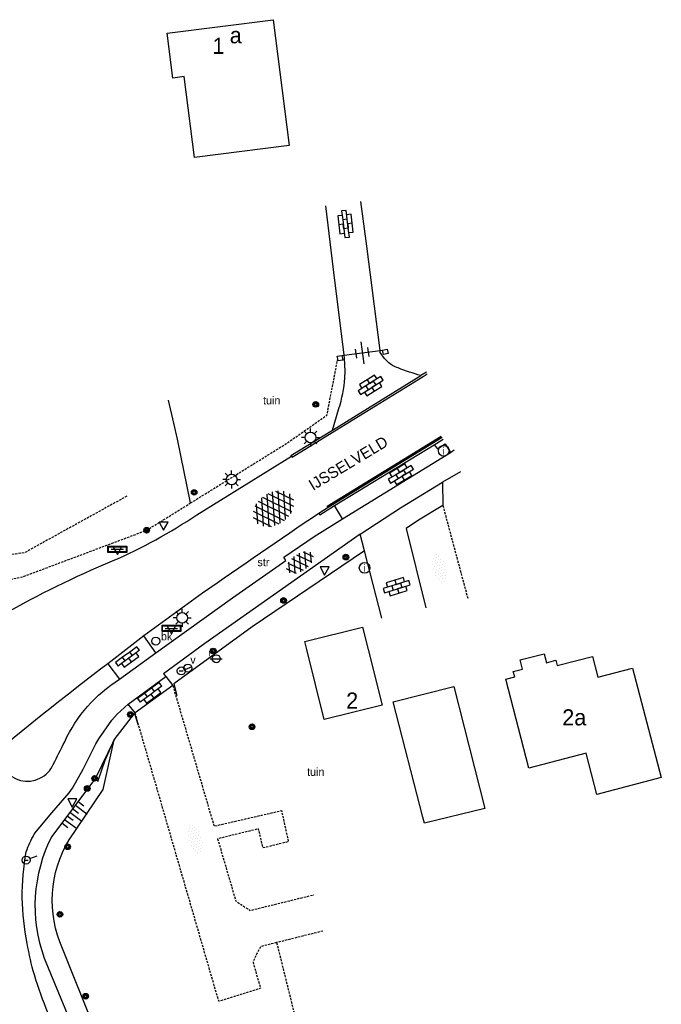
# Model space of a CAD drawing. Header units: metres. Extents: x 121538 to 126242, y 445257 to 454505.
# Tile 31 of 83: x 123669 to 123741, y 450960 to 451070. Entities that reach past the tile are written whole.
import ezdxf
from ezdxf.enums import TextEntityAlignment as Align

# ---------------------------------------------------------------- set-up
doc = ezdxf.new("R2010")
doc.units = ezdxf.units.M
doc.linetypes.add('STIPPELFIJN', pattern=[0.375, 0.25, -0.125])
for name, color, linetype in [('B01_F', 8, 'Continuous'), ('B01_T', 8, 'Continuous'), ('SYMBD01', 8, 'Continuous'), ('SYMBD02', 8, 'Continuous'), ('SYMBD04', 8, 'Continuous'), ('TEK-D05', 8, 'Continuous'), ('TEK-D06', 8, 'Continuous'), ('TER-D03S', 8, 'Continuous'), ('TER-T01', 8, 'Continuous'), ('TER-T02', 8, 'RASTER'), ('TER-T03', 8, 'Continuous'), ('TOPOT05', 8, 'STIPPELFIJN'), ('TOPOT20', 8, 'Continuous'), ('TOPOT21', 8, 'Continuous'), ('TOPOT22', 8, 'Continuous'), ('TOPOT24', 8, 'Continuous'), ('TOPOT26', 8, 'Continuous'), ('TOPOT28', 8, 'Continuous'), ('TOPOT30', 8, 'Continuous'), ('TOPOT31', 8, 'Continuous'), ('TOPOT50', 8, 'Continuous'), ('WEG-T01', 8, 'Continuous'), ('WEG-T06', 8, 'STIPPELFIJN'), ('WEG-T20', 8, 'Continuous'), ('WEG-T21', 8, 'Continuous'), ('Z02', 8, 'Continuous')]:
    doc.layers.add(name, color=color, linetype=linetype)
doc.styles.add('ISO', font='provutr.shx')
doc.linetypes.add('RASTER', pattern='A,0.25,-0.25,[150,BLOK.SHX,S=0.25,R=0,X=0,Y=0],-0.25,0.25', length=1)

# ---------------------------------------------------------------- blocks, each defined once
blk = doc.blocks.new('asfalt-l')
for p, q in [((-0.93, 0.18), (0.7, 1.13)), ((-0.76, 1.01), (0.3, 1.62)), ((-0.7, 1.13), (0.93, 0.18)), ((-0.3, 1.62), (0.76, 1.01)), ((-0.89, -0.52), (0.89, 0.52)), ((-0.89, 0.52), (0.89, -0.52)), ((-0.93, -0.18), (0.7, -1.13)), ((-0.76, -1.01), (0.3, -1.62)), ((-0.7, -1.13), (0.93, -0.18)), ((-0.3, -1.62), (0.76, -1.01))]:
    blk.add_line(p, q)
blk = doc.blocks.new('DRHEK')
at = {"linetype": 'Continuous'}
for p, q in [((1.25, 0), (-1.25, 0)), ((-0.5, 0.7), (0.5, 0.7)), ((-0.5, -0.7), (0.5, -0.7))]:
    blk.add_line(p, q, dxfattribs=at)
blk = doc.blocks.new('asfalt-xl')
at = {"linetype": 'Continuous'}
for p, q in [((0.41, 2.41), (-1.51, 1.29)), ((0.41, 2.41), (-1.51, 1.29)), ((1.52, 1.29), (-0.43, 2.4)), ((1.52, 1.29), (-0.43, 2.4)), ((1.4, 1.54), (-1.75, -0.3)), ((1.4, 1.54), (-1.75, -0.3)), ((1.01, 2.03), (-1.74, 0.43)), ((1.01, 2.03), (-1.74, 0.43)), ((1.77, -0.29), (-1.4, 1.52)), ((1.77, -0.29), (-1.4, 1.52)), ((1.75, 0.44), (-1.02, 2.02)), ((1.75, 0.44), (-1.02, 2.02)), ((1.41, -1.53), (-1.75, 0.28)), ((1.41, -1.53), (-1.75, 0.28)), ((1.65, -0.94), (-1.64, 0.94)), ((1.65, -0.94), (-1.64, 0.94)), ((1.64, 0.96), (-1.63, -0.95)), ((1.64, 0.96), (-1.63, -0.95)), ((1.76, 0.3), (-1.39, -1.53)), ((1.76, 0.3), (-1.39, -1.53)), ((1.02, -2.03), (-1.74, -0.45)), ((1.02, -2.03), (-1.74, -0.45)), ((1.75, -0.43), (-1, -2.03)), ((1.75, -0.43), (-1, -2.03)), ((0.41, -2.41), (-1.49, -1.33)), ((0.41, -2.41), (-1.49, -1.33)), ((1.53, -1.28), (-0.41, -2.41)), ((1.53, -1.28), (-0.41, -2.41))]:
    blk.add_line(p, q, dxfattribs=at)
blk = doc.blocks.new('halfverhard-m')
for p, q in [((-0.3125, 1.25), (-0.3125, 1.25)), ((-0.15625, 1.5625), (-0.15625, 1.5625)), ((0, 1.25), (0, 1.25)), ((0.15625, 1.5625), (0.15625, 1.5625)), ((0.3125, 1.25), (0.3125, 1.25)), ((-0.625, 0.625), (-0.625, 0.625)), ((-0.625, 0), (-0.625, 0)), ((-0.46875, 0.9375), (-0.46875, 0.9375)), ((-0.46875, 0.3125), (-0.46875, 0.3125)), ((-0.3125, 0.625), (-0.3125, 0.625)), ((-0.3125, 0), (-0.3125, 0)), ((-0.15625, 0.9375), (-0.15625, 0.9375)), ((-0.15625, 0.3125), (-0.15625, 0.3125)), ((0, 0.625), (0, 0.625)), ((0, 0), (0, 0)), ((0.15625, 0.9375), (0.15625, 0.9375)), ((0.15625, 0.3125), (0.15625, 0.3125)), ((0.3125, 0.625), (0.3125, 0.625)), ((0.3125, 0), (0.3125, 0)), ((0.46875, 0.9375), (0.46875, 0.9375)), ((0.46875, 0.3125), (0.46875, 0.3125)), ((0.625, 0.625), (0.625, 0.625)), ((0.625, 0), (0.625, 0)), ((-0.625, -0.625), (-0.625, -0.625)), ((-0.46875, -0.3125), (-0.46875, -0.3125)), ((-0.46875, -0.9375), (-0.46875, -0.9375)), ((-0.3125, -0.625), (-0.3125, -0.625)), ((-0.15625, -0.3125), (-0.15625, -0.3125)), ((-0.15625, -0.9375), (-0.15625, -0.9375)), ((0, -0.625), (0, -0.625)), ((0.15625, -0.3125), (0.15625, -0.3125)), ((0.15625, -0.9375), (0.15625, -0.9375)), ((0.3125, -0.625), (0.3125, -0.625)), ((0.46875, -0.3125), (0.46875, -0.3125)), ((0.46875, -0.9375), (0.46875, -0.9375)), ((0.625, -0.625), (0.625, -0.625)), ((-0.3125, -1.25), (-0.3125, -1.25)), ((-0.15625, -1.5625), (-0.15625, -1.5625)), ((0, -1.25), (0, -1.25)), ((0.15625, -1.5625), (0.15625, -1.5625)), ((0.3125, -1.25), (0.3125, -1.25))]:
    blk.add_line(p, q)
blk = doc.blocks.new('talud')
for p, q in [((0, 0.75), (0.5, 0.75)), ((0, 0.5), (1, 0.5)), ((0, 0.25), (0.5, 0.25)), ((0, 0), (1, 0)), ((0, -0.25), (0.5, -0.25)), ((0, -0.5), (1, -0.5)), ((0, -0.75), (0.5, -0.75))]:
    blk.add_line(p, q)
blk = doc.blocks.new('Prov-grensst')
blk.add_line((-0.67, 0), (0.67, 0))
blk.add_circle((0, 0), 0.45)
at = {"style": 'ISO'}
blk.add_text('P', height=0.6, dxfattribs=at).set_placement((-0.61, 0.58), align=Align.MIDDLE)
blk = doc.blocks.new('lichtmast')
for p, q in [((-0.6, 0), (-1, 0)), ((-0.71, 0.71), (-0.42, 0.42)), ((0, 0.6), (0, 1)), ((0.42, 0.42), (0.71, 0.71)), ((0.6, 0), (1, 0)), ((-0.42, -0.42), (-0.71, -0.71)), ((0, -0.6), (0, -1)), ((0.42, -0.42), (0.71, -0.71))]:
    blk.add_line(p, q)
blk.add_circle((0, 0), 0.6)
blk = doc.blocks.new('BOOM')
for radius in [0.315, 0.225, 0.135]:
    blk.add_circle((0, 0), radius)
blk = doc.blocks.new('brandkraan')
blk.add_circle((0, 0), 0.45)
at = {"style": 'ISO'}
blk.add_attdef('BRANDKRAAN', (0.7, 0), '', height=0.9, dxfattribs=at)
blk = doc.blocks.new('verkeersbord')
for p, q in [((0.5, 0.32), (-0.5, 0.32)), ((-0.5, 0.32), (0, -0.6)), ((0, -0.6), (0.5, 0.32))]:
    blk.add_line(p, q)
blk = doc.blocks.new('verklikker')
blk.add_circle((0, 0), 0.45)
at = {"style": 'ISO'}
blk.add_attdef('VERKLIKKER', (0.7, 0), '', height=0.9, dxfattribs=at)
blk = doc.blocks.new('inspectieput')
blk.add_circle((0, 0), 0.6)
at = {"style": 'ISO'}
blk.add_text('i', height=0.8, dxfattribs=at).set_placement((0, 0), align=Align.MIDDLE)
blk = doc.blocks.new('aanduidingsbord')
for p, q in [((-0.81, -0.33), (0, 0)), ((-1.45, -0.5), (-1.01, -0.5))]:
    blk.add_line(p, q)
blk.add_circle((-1.23, -0.5), 0.45)
blk = doc.blocks.new('plaatsnaam')
blk.add_line((-0.69, 0), (0.69, 0))
for points in [[(-1.05, 0.35), (1.05, 0.35), (1.05, -0.35), (-1.05, -0.35)], [(-0.99, 0.29), (0.99, 0.29), (0.99, -0.29), (-0.99, -0.29)]]:
    blk.add_lwpolyline(points, close=True)
blk = doc.blocks.new('klinkers-m')
for p, q in [((0, 1.5), (-0.5, 1.5)), ((-0.5, 1.5), (-0.5, 0.5)), ((0, 1.5), (0, 1)), ((-0.5, 0.5), (-0.5, -0.5)), ((0, 0.5), (-0.5, 0.5)), ((0.5, 1), (0, 1)), ((0, 1), (0, 0.5)), ((0, 0.5), (0, 0)), ((0.5, 0), (0, 0)), ((0, 0), (0, -0.5)), ((0.5, 0), (0.5, 1)), ((0.5, -1), (0.5, 0)), ((-0.5, -0.5), (-0.5, -1.5)), ((0, -0.5), (-0.5, -0.5)), ((0, -0.5), (0, -1)), ((0, -1), (0.5, -1)), ((0, -1), (0, -1.5)), ((-0.5, -1.5), (0, -1.5))]:
    blk.add_line(p, q)
blk = doc.blocks.new('klinkers-l')
at = {"linetype": 'Continuous'}
for p, q in [((0.25, 1.5), (-0.25, 1.5)), ((-0.25, 1.5), (-0.25, 0.5)), ((0.25, 0.5), (0.25, 1.5)), ((-0.25, 1), (-0.75, 1)), ((-0.75, 1), (-0.75, 0)), ((-0.25, 0), (-0.75, 0)), ((-0.75, 0), (-0.75, -1)), ((0.25, 0.5), (-0.25, 0.5)), ((-0.25, 0.5), (-0.25, -0.5)), ((0.75, 1), (0.25, 1)), ((0.25, -0.5), (0.25, 0.5)), ((0.75, 0), (0.75, 1)), ((-0.75, -1), (-0.25, -1)), ((-0.25, -0.5), (-0.25, 0)), ((0.25, -0.5), (-0.25, -0.5)), ((-0.25, -0.5), (-0.25, -1.5)), ((0.75, 0), (0.25, 0)), ((0.25, 0), (0.25, -0.5)), ((0.25, -1.5), (0.25, -0.5)), ((0.25, -1), (0.75, -1)), ((0.75, -1), (0.75, 0)), ((-0.25, -1.5), (0.25, -1.5))]:
    blk.add_line(p, q, dxfattribs=at)

msp = doc.modelspace()

# ---------------------------------------------------------------- linework, layer by layer
at = {"layer": 'B01_F'}
for points in [[(123688.83, 451055.03), (123687.69, 451064.08), (123686.42, 451063.92), (123685.78, 451068.94), (123697.64, 451070.44), (123699.42, 451056.37), (123688.83, 451055.03)], [(123701.39, 451000), (123701.17, 451000.89), (123707.63, 451002.5), (123708.26, 451000)], [(123709.8, 450993.79), (123703.33, 450992.18), (123701.39, 451000)], [(123708.26, 451000), (123709.8, 450993.79)], [(123714.37, 450981.23), (123711.03, 450994.13), (123717.82, 450995.86), (123721.29, 450982.21)], [(123721.29, 450982.21), (123714.53, 450980.58), (123714.37, 450981.23)]]:
    msp.add_lwpolyline(points, dxfattribs=at)
at = {"layer": 'B01_T'}
msp.add_lwpolyline([(123741.01, 450985.69), (123733.82, 450983.8), (123732.62, 450988.39), (123726.21, 450986.71), (123723.65, 450996.7), (123724.62, 450996.96), (123724.46, 450997.55), (123725.49, 450997.81), (123725.24, 450998.83), (123727.93, 450999.52), (123728.19, 450998.52), (123729.23, 450998.79), (123729.38, 450998.2), (123733.32, 450999.23), (123733.93, 450996.89), (123737.8, 450997.9), (123741.01, 450985.69)], dxfattribs=at)
at = {"layer": 'TER-T01'}
for points in [[(123709.85, 451033.49), (123710.36, 451033.59)], [(123710.36, 451033.59), (123710.47, 451033.09), (123709.96, 451032.98), (123709.85, 451033.49)], [(123704.85, 451032.5), (123704.8, 451032.82), (123705.32, 451032.88)], [(123705.32, 451032.88), (123705.4, 451032.37), (123704.87, 451032.3), (123704.85, 451032.5)]]:
    msp.add_lwpolyline(points, dxfattribs=at)
at = {"layer": 'TER-T02', "flags": 128}
for points in [[(123688.4, 451016.39), (123686.95, 451023.53), (123686.53, 451025.32), (123685.93, 451027.89)], [(123707.85, 451011.02), (123695.28, 451002.53), (123686.52, 450996.17), (123686.85, 450994.86)], [(123679.87, 450989.9), (123682.15, 450992.83), (123682.54, 450991.54)], [(123678.02, 450985.25), (123678.84, 450987.64), (123679.87, 450989.9)]]:
    msp.add_lwpolyline(points, dxfattribs=at)
at = {"layer": 'TER-T03'}
for points in [[(123705.55, 451032.91), (123709.57, 451033.45)], [(123709.57, 451033.45), (123709.85, 451033.49)], [(123705.32, 451032.88), (123705.55, 451032.91)]]:
    msp.add_lwpolyline(points, dxfattribs=at)
at = {"layer": 'TOPOT05', "flags": 128}
for points in [[(123688.4, 451016.39), (123699.1, 451023.03), (123703.64, 451026.22), (123704.85, 451032.5)], [(123681.28, 451017.15), (123669.87, 451010.84), (123659.99, 451009.36), (123663.51, 451006.82), (123669.68, 451008.15), (123683.49, 451013.34), (123688.4, 451016.39)], [(123698.02, 450967.22), (123706.85, 450931.52)]]:
    msp.add_lwpolyline(points, dxfattribs=at)
at = {"layer": 'TOPOT50'}
for points in [[(123679.87, 450989.9), (123677.79, 450985.6), (123672.88, 450979.1, 0.208386), (123672.04, 450965.49), (123679.41, 450947.63), (123686.3, 450931.73), (123691.37, 450918.58), (123696.77, 450903.04), (123701.14, 450888.71), (123704.52, 450876.1), (123707.08, 450866.4), (123710.33, 450851.58), (123711.22, 450847.12), (123713.35, 450846.41), (123713.71, 450845.82)], [(123714.14, 450847.58), (123712.68, 450848.08), (123711.74, 450852.17), (123710.61, 450858.28), (123708.39, 450867.31), (123704.51, 450882.15), (123700.66, 450896.13), (123696.21, 450909.59), (123691.87, 450921.92), (123687.49, 450933.89), (123681.15, 450948.88), (123674.1, 450966.57, -0.247667), (123674.83, 450978.71), (123678.62, 450984.34), (123679.87, 450989.9)]]:
    msp.add_lwpolyline(points, format="xyb", dxfattribs=at)
at = {"layer": 'WEG-T01'}
for points in [[(123705.55, 451032.91), (123704.38, 451042.49), (123703.51, 451049.63)], [(123709.57, 451033.45), (123708.08, 451045.1), (123707.44, 451050.09)], [(123714.77, 451031.02), (123714.12, 451030.64)], [(123704.27, 451024.55), (123714.12, 451030.64)], [(123699.66, 451021.61), (123699.62, 451021.7), (123704.27, 451024.55)], [(123716.51, 451023.72), (123703.77, 451015.9)], [(123705.36, 451014.6), (123717.43, 451022.05)], [(123715.63, 451022.9), (123715.98, 451022.44), (123716.85, 451023), (123717.43, 451022.05)], [(123717.43, 451022.05), (123717.86, 451022.32)], [(123718.56, 451019.89), (123716.57, 451018.72)], [(123707.37, 451012.89), (123711.86, 451015.84), (123716.57, 451018.72)], [(123716.57, 451018.72), (123716.59, 451016.11)], [(123703.77, 451015.9), (123702.74, 451015.22)], [(123705.36, 451014.6), (123704.5, 451016.09)], [(123716.59, 451016.11), (123713.88, 451014.46), (123712.48, 451013.54), (123714.69, 451004.65)], [(123684.53, 450999.63), (123693.09, 451005.78), (123699.05, 451009.96), (123698.81, 451010.33), (123702.2, 451012.65), (123705.36, 451014.6)], [(123707.37, 451012.89), (123689.99, 451000.69), (123685.39, 450997.29), (123685.64, 450996.99)], [(123707.85, 451011.02), (123707.37, 451012.89)], [(123709.79, 451003.5), (123707.85, 451011.02)], [(123683.18, 451001.53), (123679.15, 450998.41)], [(123684.53, 450999.63), (123683.18, 451001.53)], [(123680.45, 450996.67), (123684.53, 450999.63)], [(123679.15, 450998.41), (123680.45, 450996.67)], [(123681.44, 450993.9), (123685.64, 450996.99)], [(123685.64, 450996.99), (123686.41, 450995.98)], [(123686.41, 450995.98), (123682.2, 450992.9)], [(123682.2, 450992.9), (123681.44, 450993.9)]]:
    msp.add_lwpolyline(points, dxfattribs=at)
for points in [[(123714.12, 451030.64, -0.022071), (123711.6, 451031.49, -0.121795), (123710.45, 451032.17), (123710.07, 451032.55), (123709.6, 451033.23), (123709.57, 451033.45)], [(123704.27, 451024.55), (123704.97, 451026.96, 0.06356), (123705.63, 451030.36), (123705.67, 451031.13), (123705.59, 451032.57), (123705.55, 451032.91)], [(123659.37, 450999.01), (123660.86, 450999.9, -0.008802), (123667.45, 451003.89, -0.033822), (123679.68, 451009.9, 0.042584), (123689.1, 451015.05), (123699.66, 451021.61)], [(123702.74, 451015.22, 0.003496), (123689.74, 451006.3, -0.000824), (123683.18, 451001.53)], [(123679.15, 450998.41, 0.012193), (123666.3, 450988.18)], [(123666.3, 450988.18), (123667.66, 450986.6, 0.390362), (123671.54, 450985.62, 0.201002), (123673.05, 450987.15, 0.002069), (123674.33, 450989.69, -0.144328), (123680.45, 450996.67)], [(123709.68, 450845.47), (123708.8, 450851.23, 0.015558), (123705.57, 450865.97, 0.006017), (123703.06, 450875.7), (123699.61, 450888.2, 0.010665), (123692.39, 450910.75, 0.012264), (123684.91, 450930.94, 0.007605), (123678.02, 450947.03), (123672.49, 450959.3, -0.025697), (123670.95, 450963.62, -0.032979), (123670.15, 450967.1, -0.097296), (123670.03, 450977.37, -0.042655), (123670.92, 450979.33), (123671.18, 450979.68), (123672.89, 450981.75), (123674.84, 450983.96), (123675.2, 450984.49), (123676.38, 450986.6), (123677.81, 450989.46), (123678.16, 450990.02), (123679.61, 450992.08), (123680.19, 450992.76), (123681.44, 450993.9)]]:
    msp.add_lwpolyline(points, format="xyb", dxfattribs=at)
at = {"layer": 'WEG-T06', "flags": 128}
for points in [[(123716.59, 451016.11), (123719.37, 451005.75)], [(123686.41, 450995.98), (123691.02, 450980.25), (123698.56, 450981.98), (123699.33, 450978.51), (123696.49, 450977.8), (123696, 450979.94), (123691.42, 450978.83), (123693.45, 450971.88), (123695.04, 450970.81), (123702.19, 450972.57)], [(123698.02, 450967.22), (123696.24, 450966.77), (123695.75, 450965.9), (123695.38, 450965), (123696.22, 450962.11), (123691.55, 450960.66), (123682.2, 450992.9)], [(123703.19, 450968.51), (123698.02, 450967.22)]]:
    msp.add_lwpolyline(points, dxfattribs=at)
at = {"layer": 'WEG-T20'}
msp.add_lwpolyline([(123703.77, 451015.9), (123703.67, 451016.03), (123716.42, 451023.85)], dxfattribs=at)
at = {"layer": 'WEG-T21'}
for points in [[(123699.66, 451021.61), (123699.76, 451021.52), (123704.23, 451024.27), (123714.38, 451030.55), (123714.84, 451030.83)], [(123715.63, 451022.9), (123716.64, 451023.53)], [(123704.5, 451016.09), (123715.63, 451022.9)], [(123702.74, 451015.22), (123702.86, 451015.05), (123704.5, 451016.09)]]:
    msp.add_lwpolyline(points, dxfattribs=at)

# ---------------------------------------------------------------- block references
at = {"layer": 'SYMBD01'}
for name, p, rotation in [('asfalt-xl', (123697.65, 451015.74), 123.3440870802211), ('asfalt-l', (123700.6, 451009.73), 304.635231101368)]:
    msp.add_blockref(name, p, dxfattribs=dict(at, rotation=rotation))
at = {"layer": 'SYMBD02'}
for name, p, rotation in [('klinkers-l', (123705.71, 451047.59), 7.098513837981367), ('klinkers-l', (123708.53, 451029.53), 122.4113312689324), ('klinkers-l', (123711.89, 451019.6), 121.1901875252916), ('halfverhard-m', (123716.19, 451009.09), 195.9920514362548), ('klinkers-l', (123711.44, 451007.03), 106.9617877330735), ('klinkers-m', (123681.5, 450999.02), 306.4772353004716), ('klinkers-m', (123683.98, 450995), 306.6379087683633), ('halfverhard-m', (123688.91, 450978.82), 16.15944712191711)]:
    msp.add_blockref(name, p, dxfattribs=dict(at, rotation=rotation))
at = {"layer": 'SYMBD04', "linetype": 'Continuous', "xscale": 1.655217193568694, "yscale": 2, "zscale": 1.655217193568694, "rotation": 322.9470268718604}
msp.add_blockref('talud', (123674.92, 450981.8), dxfattribs=at)
at = {"layer": 'TER-D03S', "rotation": 97.65343117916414}
msp.add_blockref('DRHEK', (123707.59, 451033.19), dxfattribs=at)
at = {"layer": 'TOPOT20'}
for p in [(123688.59, 450998.11), (123671.25, 450976.94)]:
    msp.add_blockref('aanduidingsbord', p, dxfattribs=at)
at = {"layer": 'TOPOT21'}
for p in [(123701.8, 451023.72), (123692.99, 451019.01), (123687.46, 451003.54)]:
    msp.add_blockref('lichtmast', p, dxfattribs=at)
at = {"layer": 'TOPOT22'}
msp.add_blockref('Prov-grensst', (123691.27, 450998.97), dxfattribs=at)
at = {"layer": 'TOPOT24'}
ref = msp.add_blockref('brandkraan', (123684.51, 451000.94), dxfattribs=at)
ref.add_attrib('BRANDKRAAN', 'bk', (123685.09, 451001.02), dxfattribs={"height": 0.9, "style": 'ISO'})
at = {"layer": 'TOPOT26'}
for p in [(123702.39, 451027.42), (123688.8, 451017.58), (123683.49, 451013.34), (123705.76, 451010.33), (123698.79, 451005.49), (123690.93, 450999.84), (123681.67, 450992.73), (123695.27, 450991.36), (123677.68, 450985.59), (123676.85, 450984.46), (123674.66, 450977.93), (123673.8, 450970.38), (123676.68, 450961.22)]:
    msp.add_blockref('BOOM', p, dxfattribs=at)
at = {"layer": 'TOPOT28'}
for p in [(123716.69, 451022.23), (123707.85, 451009.13)]:
    msp.add_blockref('inspectieput', p, dxfattribs=at)
at = {"layer": 'TOPOT30'}
for name, p in [('verkeersbord', (123685.38, 451013.94)), ('plaatsnaam', (123680.22, 451011.21)), ('verkeersbord', (123680.22, 451011.21)), ('verkeersbord', (123703.37, 451008.92)), ('plaatsnaam', (123686.26, 451002.36)), ('verkeersbord', (123686.26, 451002.36)), ('verkeersbord', (123675.18, 450982.96))]:
    msp.add_blockref(name, p, dxfattribs=at)
at = {"layer": 'TOPOT31'}
ref = msp.add_blockref('verklikker', (123688.1, 450997.92), dxfattribs=at)
ref.add_attrib('VERKLIKKER', 'v', (123688.37, 450998.4), dxfattribs={"height": 0.9, "style": 'ISO'})

# ---------------------------------------------------------------- texts
at = {"layer": 'TEK-D05', "style": 'ISO'}
for s, p in [('tuin', (123696.5, 451027.41)), ('str', (123695.87, 451009.32)), ('tuin', (123701.42, 450985.87))]:
    msp.add_text(s, height=0.9, dxfattribs=at).set_placement(p)
at = {"layer": 'TEK-D06', "style": 'ISO'}
msp.add_text('IJSSELVELD', height=1.25, rotation=31.0479, dxfattribs=at).set_placement((123702.08, 451017.74))
at = {"layer": 'Z02', "style": 'ISO'}
for s, p in [('1', (123690.85, 451066.62)), ('a', (123692.78, 451067.8)), ('2', (123705.79, 450993.39)), ('2a', (123729.94, 450991.51))]:
    msp.add_text(s, height=1.8, dxfattribs=at).set_placement(p)

doc.saveas('drawing.dxf')
